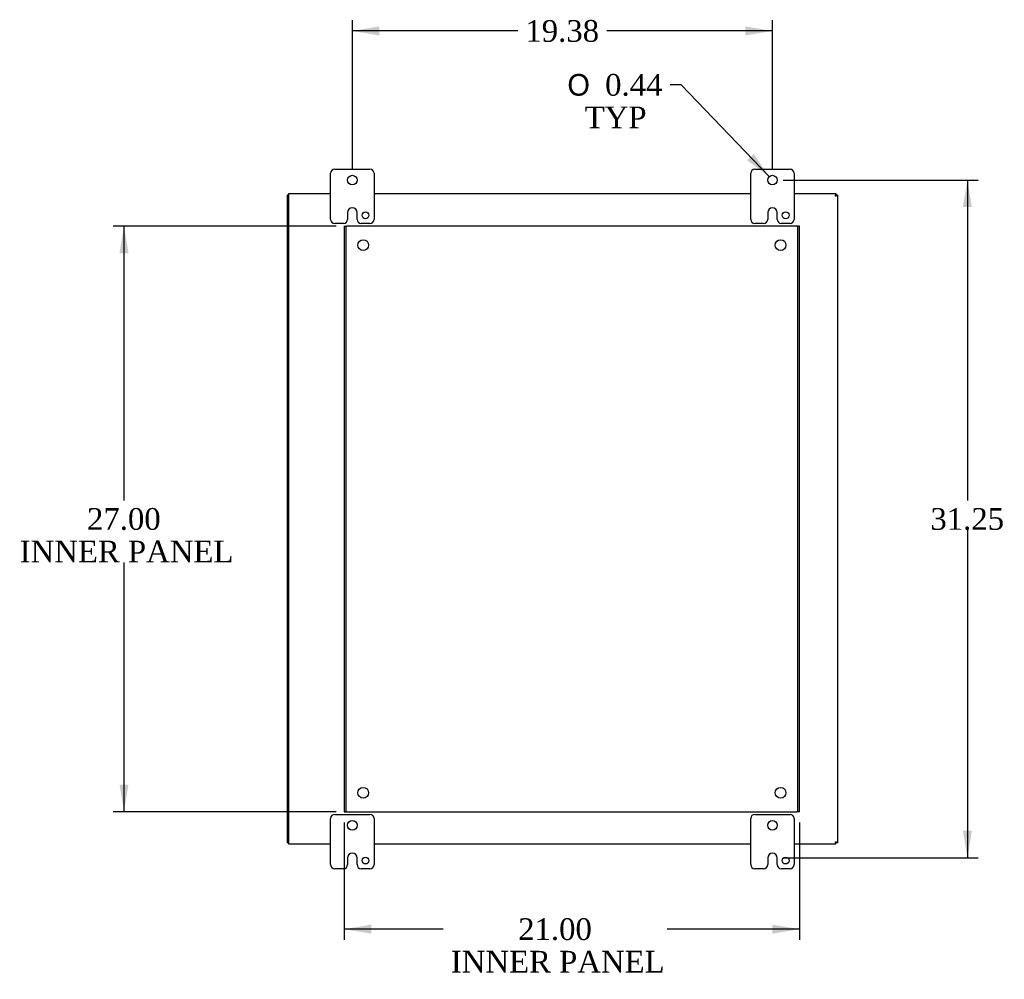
# Model space of a CAD drawing. Header units: inches. Extents: x 1 to 240, y -1 to 159.
# Tile 70 of 103: x 150 to 196, y 62 to 106. Entities that reach past the tile are written whole.
import ezdxf
from ezdxf.enums import TextEntityAlignment as Align
from ezdxf.lldxf.tags import DXFTag

# ---------------------------------------------------------------- set-up
doc = ezdxf.new("R2010")
doc.units = ezdxf.units.IN
doc.header["$MEASUREMENT"] = 0
for name, color, linetype in [('COM40678', 7, 'Continuous'), ('COM43552', 7, 'Continuous'), ('COM43581', 7, 'Continuous'), ('Default', 7, 'Continuous'), ('FET07710', 7, 'Continuous')]:
    doc.layers.add(name, color=color, linetype=linetype)
doc.styles.add('SEACAD_Solid_Edge_ANSI1_Symbols', font='txt')
doc.styles.add('SEACAD_Times_New_Roman', font='times.ttf')
tags = doc.linetypes.add('HIDDEN2', pattern=[0.1875, 0.125, -0.0625]).pattern_tags.tags
tags[6:7] = [DXFTag(74, 4), DXFTag(75, 0), DXFTag(340, '0'), DXFTag(46, 0.0), DXFTag(50, 0.0), DXFTag(44, 0.0), DXFTag(45, 0.0)]
tags[4:5] = [DXFTag(74, 4), DXFTag(75, 0), DXFTag(340, '0'), DXFTag(46, 0.0), DXFTag(50, 0.0), DXFTag(44, 0.0), DXFTag(45, 0.0)]
doc.dimstyles.new('HAMMOND_(STH_-_240x160)', dxfattribs={"dimtxt": 1, "dimasz": 1.25, "dimexe": 0.5, "dimexo": 0.5, "dimgap": 0.25, "dimtad": 0, "dimtih": 1, "dimtoh": 1, "dimzin": 0, "dimdsep": 46, "dimtxsty": 'SEACAD_Times_New_Roman', "dimblk1": '_SE_FILLED', "dimblk2": '_SE_FILLED', "dimsah": 1, "dimcen": 0.5, "dimadec": 0, "dimazin": 0, "dimtfac": 0.8, "dimtofl": 0, "dimtmove": 0, "dimatfit": 3, "dimfxl": 1, "dimtolj": 1, "dimtzin": 0, "dimarcsym": 0})

# ---------------------------------------------------------------- blocks, each defined once
blk = doc.blocks.new('SE7')
at = {"layer": 'COM40678', "color": 7, "linetype": 'HIDDEN2'}
for p, q in [((165.373, 96.538), (165.468, 96.538)), ((165.373, 96.538), (165.373, 69.538)), ((165.468, 96.538), (165.498, 96.538)), ((165.468, 69.538), (165.468, 96.538)), ((186.248, 96.538), (165.498, 96.538)), ((186.248, 96.538), (186.278, 96.538)), ((186.278, 96.538), (186.278, 69.538)), ((186.373, 96.538), (186.278, 96.538)), ((186.373, 69.538), (186.373, 96.538)), ((165.373, 69.538), (165.468, 69.538)), ((165.498, 69.538), (165.468, 69.538)), ((165.498, 69.538), (186.248, 69.538)), ((186.278, 69.538), (186.248, 69.538)), ((186.373, 69.538), (186.278, 69.538))]:
    blk.add_line(p, q, dxfattribs=at)
for centre in [(166.248, 95.663), (185.498, 95.663), (166.248, 70.413), (185.498, 70.413)]:
    blk.add_circle(centre, 0.25, dxfattribs=at)
at = {"layer": 'COM43552', "color": 7, "linetype": 'Continuous'}
for p, q in [((162.82, 97.93), (162.82, 98.038)), ((162.82, 98.038), (164.748, 98.038)), ((162.82, 68.146), (162.82, 97.93)), ((166.748, 98.038), (184.123, 98.038)), ((186.123, 98.038), (188.051, 98.038)), ((188.051, 98.038), (188.051, 97.966)), ((188.123, 97.966), (188.051, 97.966)), ((188.123, 97.966), (188.123, 68.11)), ((162.82, 68.038), (162.82, 68.146)), ((164.748, 68.038), (162.82, 68.038)), ((184.123, 68.038), (166.748, 68.038)), ((188.051, 68.038), (186.123, 68.038)), ((188.123, 68.11), (188.051, 68.11)), ((188.051, 68.038), (188.051, 68.11))]:
    blk.add_line(p, q, dxfattribs=at)
for points, knots in [([(188.051, 98.038), (188.048, 98.038), (188.045, 98.035), (188.039, 98.024), (188.036, 98.016), (188.03, 97.996), (188.027, 97.984), (188.021, 97.958), (188.018, 97.944), (188.015, 97.93)], [0, 0, 0, 0, 0.25, 0.25, 0.5, 0.5, 0.75, 0.75, 1, 1, 1, 1]), ([(188.051, 97.966), (188.045, 97.966), (188.039, 97.962), (188.027, 97.949), (188.021, 97.939), (188.015, 97.93)], [0, 0, 0, 0, 0.5, 0.5, 1, 1, 1, 1]), ([(188.015, 97.93), (188.029, 97.933), (188.043, 97.936), (188.069, 97.942), (188.081, 97.945), (188.101, 97.951), (188.109, 97.954), (188.12, 97.96), (188.123, 97.963), (188.123, 97.966)], [0, 0, 0, 0, 0.25, 0.25, 0.5, 0.5, 0.75, 0.75, 1, 1, 1, 1]), ([(188.015, 97.93), (188.024, 97.936), (188.033, 97.942), (188.047, 97.954), (188.051, 97.96), (188.051, 97.966)], [0, 0, 0, 0, 0.5, 0.5, 1, 1, 1, 1]), ([(188.123, 68.11), (188.123, 68.113), (188.12, 68.116), (188.109, 68.122), (188.101, 68.125), (188.081, 68.131), (188.069, 68.134), (188.043, 68.14), (188.029, 68.143), (188.015, 68.146)], [0, 0, 0, 0, 0.25, 0.25, 0.5, 0.5, 0.75, 0.75, 1, 1, 1, 1]), ([(188.051, 68.11), (188.051, 68.116), (188.047, 68.122), (188.033, 68.134), (188.024, 68.14), (188.015, 68.146)], [0, 0, 0, 0, 0.5, 0.5, 1, 1, 1, 1]), ([(188.015, 68.146), (188.018, 68.132), (188.021, 68.118), (188.027, 68.092), (188.03, 68.08), (188.036, 68.06), (188.039, 68.052), (188.045, 68.041), (188.048, 68.038), (188.051, 68.038)], [0, 0, 0, 0, 0.25, 0.25, 0.5, 0.5, 0.75, 0.75, 1, 1, 1, 1]), ([(188.015, 68.146), (188.021, 68.137), (188.027, 68.127), (188.039, 68.114), (188.045, 68.11), (188.051, 68.11)], [0, 0, 0, 0, 0.5, 0.5, 1, 1, 1, 1])]:
    blk.add_open_spline(points, degree=3, knots=knots, dxfattribs=at)
at = {"layer": 'COM43581', "color": 7, "linetype": 'Continuous'}
for p, q in [((162.82, 97.966), (162.748, 97.966)), ((162.748, 97.966), (162.748, 68.11)), ((162.82, 68.11), (162.748, 68.11))]:
    blk.add_line(p, q, dxfattribs=at)
at = {"layer": 'FET07710', "color": 7, "linetype": 'Continuous'}
for p, q in [((164.935, 99.163), (166.56, 99.163)), ((184.31, 99.163), (185.935, 99.163)), ((164.748, 96.85), (164.748, 98.975)), ((166.748, 98.975), (166.748, 96.85)), ((184.123, 96.85), (184.123, 98.975)), ((186.123, 98.975), (186.123, 96.85)), ((165.748, 97.381), (165.748, 97.381)), ((185.123, 97.381), (185.123, 97.381)), ((165.53, 97.163), (165.53, 96.85)), ((165.966, 96.85), (165.966, 97.163)), ((184.905, 97.163), (184.905, 96.85)), ((185.341, 96.85), (185.341, 97.163)), ((165.342, 96.663), (164.935, 96.663)), ((166.56, 96.663), (166.154, 96.663)), ((184.717, 96.663), (184.31, 96.663)), ((185.935, 96.663), (185.529, 96.663)), ((164.748, 67.101), (164.748, 69.226)), ((164.935, 69.413), (166.56, 69.413)), ((166.748, 69.226), (166.748, 67.101)), ((184.123, 67.101), (184.123, 69.226)), ((184.31, 69.413), (185.935, 69.413)), ((186.123, 69.226), (186.123, 67.101)), ((165.53, 67.413), (165.53, 67.101)), ((165.748, 67.631), (165.748, 67.631)), ((165.966, 67.101), (165.966, 67.413)), ((184.905, 67.413), (184.905, 67.101)), ((185.123, 67.631), (185.123, 67.631)), ((185.341, 67.101), (185.341, 67.413)), ((165.342, 66.913), (164.935, 66.913)), ((166.56, 66.913), (166.154, 66.913)), ((184.717, 66.913), (184.31, 66.913)), ((185.935, 66.913), (185.529, 66.913))]:
    blk.add_line(p, q, dxfattribs=at)
for centre, radius in [((165.748, 98.663), 0.219), ((185.123, 98.663), 0.219), ((166.357, 97.038), 0.156), ((185.732, 97.038), 0.156), ((165.748, 68.913), 0.219), ((185.123, 68.913), 0.219), ((166.357, 67.288), 0.156), ((185.732, 67.288), 0.156)]:
    blk.add_circle(centre, radius, dxfattribs=at)
for centre, radius, start, end in [((164.935, 98.975), 0.188, 90, 180), ((166.56, 98.975), 0.188, 0, 90), ((184.31, 98.975), 0.188, 90, 180), ((185.935, 98.975), 0.188, 0, 90), ((165.748, 97.163), 0.218, 90, 180), ((165.748, 97.163), 0.218, 0, 90), ((185.123, 97.163), 0.218, 90, 180), ((185.123, 97.163), 0.218, 0, 90), ((164.935, 96.85), 0.188, 180, 270), ((165.342, 96.85), 0.188, 270, 0), ((166.154, 96.85), 0.188, 180, 270), ((166.56, 96.85), 0.188, 270, 0), ((184.31, 96.85), 0.188, 180, 270), ((184.717, 96.85), 0.188, 270, 0), ((185.529, 96.85), 0.188, 180, 270), ((185.935, 96.85), 0.188, 270, 0), ((164.935, 69.226), 0.188, 90, 180), ((166.56, 69.226), 0.188, 0, 90), ((184.31, 69.226), 0.188, 90, 180), ((185.935, 69.226), 0.188, 0, 90), ((165.748, 67.413), 0.218, 90, 180), ((165.748, 67.413), 0.218, 0, 90), ((185.123, 67.413), 0.218, 90, 180), ((185.123, 67.413), 0.218, 0, 90), ((164.935, 67.101), 0.188, 180, 270), ((165.342, 67.101), 0.188, 270, 0), ((166.154, 67.101), 0.188, 180, 270), ((166.56, 67.101), 0.188, 270, 0), ((184.31, 67.101), 0.188, 180, 270), ((184.717, 67.101), 0.188, 270, 0), ((185.529, 67.101), 0.188, 180, 270), ((185.935, 67.101), 0.188, 270, 0)]:
    blk.add_arc(centre, radius, start, end, dxfattribs=at)
blk = doc.blocks.new('DMBLK2861')
at = {"layer": 'Default', "linetype": 'Continuous'}
for points in [[(155.009, 95.288), (155.426, 95.288), (155.217, 96.538)], [(155.009, 70.788), (155.217, 69.538), (155.426, 70.788)]]:
    blk.add_hatch(color=7, dxfattribs=at).paths.add_polyline_path(points)
at = {"layer": 'Default', "color": 7, "linetype": 'Continuous'}
for p, q in [((164.998, 96.538), (154.717, 96.538)), ((155.217, 96.538), (155.217, 83.888)), ((155.217, 81.038), (155.217, 69.538)), ((164.998, 69.538), (154.717, 69.538))]:
    blk.add_line(p, q, dxfattribs=at)
at = {"layer": 'Default', "color": 7, "linetype": 'Continuous', "style": 'SEACAD_Times_New_Roman'}
for s, p in [('27.00', (153.511, 83.538)), ('INNER PANEL', (150.407, 82.038))]:
    blk.add_text(s, height=1, dxfattribs=at).set_placement(p, align=Align.TOP_LEFT)
blk = doc.blocks.new('_SE_FILLED')
at = {"color": 0}
blk.add_line((0, 0), (-1, 0), dxfattribs=at)
blk.add_solid([(0, 0), (-1, -0.1665), (-1, 0.1665), (0, 0)], dxfattribs=at)
blk = doc.blocks.new('DMBLK2862')
at = {"layer": 'Default', "linetype": 'Continuous'}
for points in [[(166.623, 63.918), (166.623, 64.335), (165.373, 64.127)], [(185.123, 63.918), (186.373, 64.127), (185.123, 64.335)]]:
    blk.add_hatch(color=7, dxfattribs=at).paths.add_polyline_path(points)
at = {"layer": 'Default', "color": 7, "linetype": 'Continuous'}
for p, q in [((165.373, 69.038), (165.373, 63.627)), ((186.373, 69.038), (186.373, 63.627)), ((169.942, 64.127), (165.373, 64.127)), ((186.373, 64.127), (180.263, 64.127))]:
    blk.add_line(p, q, dxfattribs=at)
at = {"layer": 'Default', "color": 7, "linetype": 'Continuous', "style": 'SEACAD_Times_New_Roman'}
for s, p in [('21.00', (173.396, 64.627)), ('INNER PANEL', (170.292, 63.127))]:
    blk.add_text(s, height=1, dxfattribs=at).set_placement(p, align=Align.TOP_LEFT)
blk = doc.blocks.new('DMBLK2863')
at = {"layer": 'Default', "linetype": 'Continuous'}
for points in [[(166.998, 105.746), (165.748, 105.538), (166.998, 105.33)], [(183.873, 105.746), (183.873, 105.33), (185.123, 105.538)]]:
    blk.add_hatch(color=7, dxfattribs=at).paths.add_polyline_path(points)
at = {"layer": 'Default', "color": 7, "linetype": 'Continuous'}
for p, q in [((165.748, 99.163), (165.748, 106.038)), ((185.123, 99.163), (185.123, 106.038)), ((173.379, 105.538), (165.748, 105.538)), ((185.123, 105.538), (177.491, 105.538))]:
    blk.add_line(p, q, dxfattribs=at)
at = {"layer": 'Default', "color": 7, "linetype": 'Continuous', "style": 'SEACAD_Times_New_Roman'}
blk.add_text('19.38', height=1, dxfattribs=at).set_placement((173.729, 106.038), align=Align.TOP_LEFT)
blk = doc.blocks.new('DMBLK2864')
at = {"layer": 'Default', "linetype": 'Continuous'}
for points in [[(194.323, 97.413), (194.115, 98.663), (193.906, 97.413)], [(194.323, 68.663), (193.906, 68.663), (194.115, 67.413)]]:
    blk.add_hatch(color=7, dxfattribs=at).paths.add_polyline_path(points)
at = {"layer": 'Default', "color": 7, "linetype": 'Continuous'}
for p, q in [((185.623, 98.663), (194.615, 98.663)), ((194.115, 98.663), (194.115, 83.888)), ((194.115, 82.538), (194.115, 67.413)), ((185.623, 67.413), (194.615, 67.413))]:
    blk.add_line(p, q, dxfattribs=at)
at = {"layer": 'Default', "color": 7, "linetype": 'Continuous', "style": 'SEACAD_Times_New_Roman'}
blk.add_text('31.25', height=1, dxfattribs=at).set_placement((192.408, 83.538), align=Align.TOP_LEFT)
blk = doc.blocks.new('DMBLK2865')
at = {"layer": 'Default', "linetype": 'Continuous'}
blk.add_hatch(color=7, dxfattribs=at).paths.add_polyline_path([(183.955, 99.579), (184.971, 98.821), (184.256, 99.867)])
at = {"layer": 'Default', "color": 7, "linetype": 'Continuous'}
for p, q in [((180.91, 103.053), (180.41, 103.053)), ((184.971, 98.821), (180.91, 103.053))]:
    blk.add_line(p, q, dxfattribs=at)
for s, style, p in [('O', 'SEACAD_Solid_Edge_ANSI1_Symbols', (175.666, 103.553)), ('0.44', 'SEACAD_Times_New_Roman', (177.406, 103.553)), ('TYP', 'SEACAD_Times_New_Roman', (176.465, 102.053))]:
    blk.add_text(s, height=1, dxfattribs=dict(at, style=style)).set_placement(p, align=Align.TOP_LEFT)

msp = doc.modelspace()

# ---------------------------------------------------------------- block references
at = {"layer": 'Default'}
msp.add_blockref('SE7', (0, 0), dxfattribs=at)

# ---------------------------------------------------------------- dimensions: what is measured, and where the dimension line sits
at = {"layer": 'Default', "color": 7, "linetype": 'Continuous'}
for base, p1, p2, text, picture, middle in [((165.747674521, 105.538040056), (185.122674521, 98.662994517), (165.747674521, 98.662994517), '\\A1;<>', 'DMBLK2863', (175.435174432, 105.538040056)), ((165.373, 64.127), (186.373, 69.538), (165.373, 69.538), '\\A1;<>\\PINNER PANEL', 'DMBLK2862', (175.102, 64.127))]:
    dim = msp.add_linear_dim(base=base, p1=p1, p2=p2, text=text, dimstyle='HAMMOND_(STH_-_240x160)', dxfattribs=at)
    dim.commit()
    dim.dimension.update_dxf_attribs({"geometry": picture, "text_midpoint": middle, "dimtype": 160})
dim = msp.add_diameter_dim_2p(p1=(185.274, 98.505), p2=(184.971, 98.821), text='\\A1;<>\\PTYP', dimstyle='HAMMOND_(STH_-_240x160)', dxfattribs=at)
dim.commit()
dim.dimension.update_dxf_attribs({"geometry": 'DMBLK2865', "text_midpoint": (180.41, 103.053), "dimtype": 163})
for base, p1, p2, angle, text, picture, middle in [((194.115, 98.663), (185.123, 98.663), (185.123, 67.413), 270.0009, '\\A1;<>', 'DMBLK2864', (194.115, 83.038)), ((155.217, 96.538), (165.498, 96.538), (165.498, 69.538), 270, '\\A1;<>\\PINNER PANEL', 'DMBLK2861', (155.217, 83.038))]:
    dim = msp.add_linear_dim(base=base, p1=p1, p2=p2, angle=angle, text=text, dimstyle='HAMMOND_(STH_-_240x160)', dxfattribs=at)
    dim.commit()
    dim.dimension.update_dxf_attribs({"geometry": picture, "text_midpoint": middle, "dimtype": 161})

doc.saveas('drawing.dxf')
